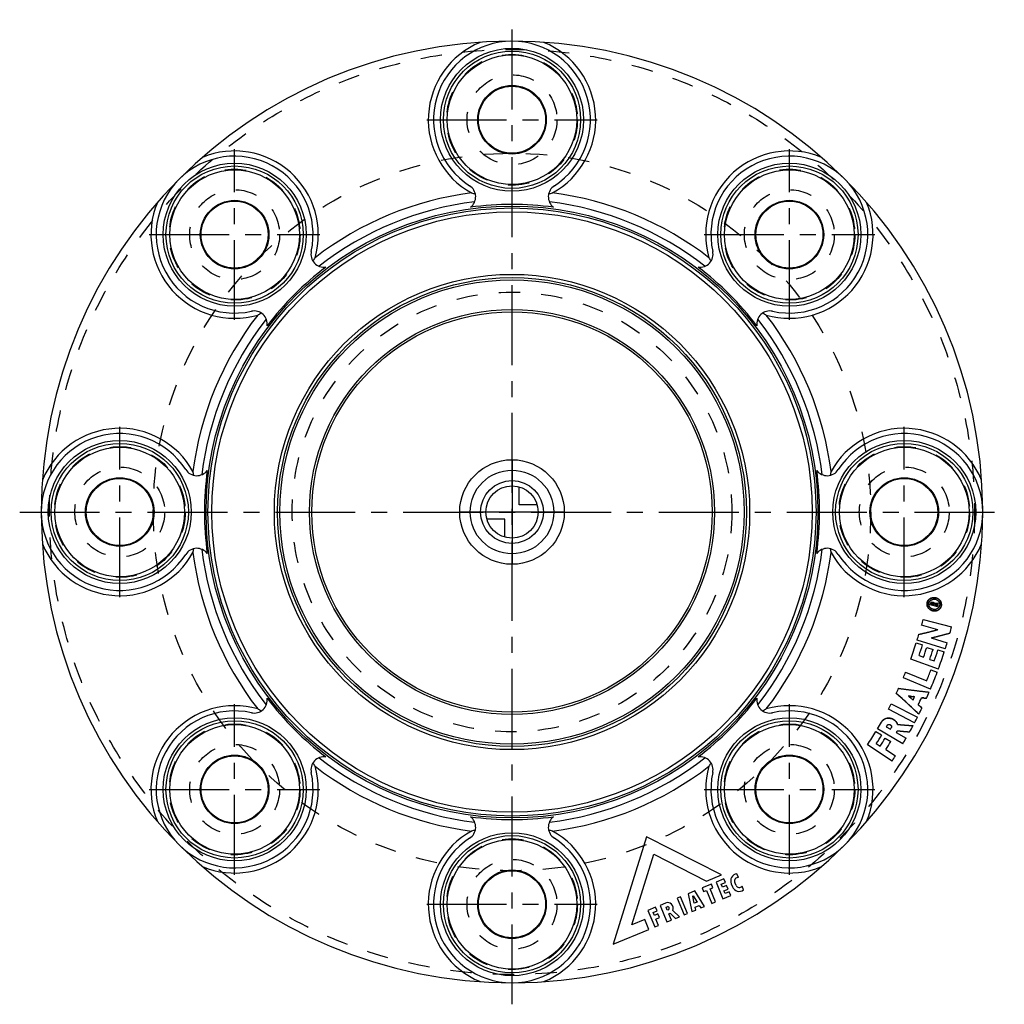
# Model space of a CAD drawing. Header units: millimetres. Extents: x 349 to 651, y 349 to 651.
import ezdxf

# ---------------------------------------------------------------- set-up
doc = ezdxf.new("R2010")
doc.units = ezdxf.units.MM
doc.header["$LTSCALE"] = 65.185185
doc.linetypes.add('CENTER', pattern=[0.6, 0.375, -0.075, 0.075, -0.075])
doc.linetypes.add('HIDDEN', pattern=[0.2, 0.1, -0.1])
for name, color, linetype in [('FLAECHEN', 7, 'CONTINUOUS'), ('KOERPER', 7, 'CONTINUOUS'), ('KONST.EL_MIT_GEO', 7, 'CONTINUOUS'), ('KURVEN', 7, 'CONTINUOUS'), ('L1', 7, 'CONTINUOUS')]:
    doc.layers.add(name, color=color, linetype=linetype)

msp = doc.modelspace()

# ---------------------------------------------------------------- linework, layer by layer
at = {"layer": 'FLAECHEN', "color": 7, "linetype": 'Continuous'}
for p, q in [((541.14, 400.68), (530.95, 367.78)), ((564.08, 388.97), (541.14, 400.68)), ((536.67, 373.72), (543.36, 395.33)), ((543.36, 395.33), (559.52, 387.08)), ((559.52, 387.08), (564.08, 388.97)), ((569.3, 388.15), (568.81, 389.34)), ((561.03, 386.19), (558.15, 385)), ((561.48, 385.08), (561.03, 386.19)), ((564.81, 387.76), (562.41, 386.76)), ((562.41, 386.76), (564.52, 381.68)), ((563.98, 386.11), (565.27, 386.65)), ((564.36, 385.19), (563.98, 386.11)), ((565.66, 385.73), (564.36, 385.19)), ((565.27, 386.65), (564.81, 387.76)), ((566.11, 384.62), (565.66, 385.73)), ((567.06, 386.25), (567.44, 385.33)), ((568.55, 385.79), (568.17, 386.71)), ((570.86, 384.39), (570.37, 385.58)), ((555.91, 384.07), (553.89, 383.23)), ((553.89, 383.23), (555.06, 377.77)), ((555.27, 382.51), (555.43, 382.57)), ((555.43, 382.57), (556.61, 380.68)), ((558.87, 379.34), (555.91, 384.07)), ((558.15, 385), (558.61, 383.89)), ((558.61, 383.89), (559.49, 384.26)), ((559.49, 384.26), (561.14, 380.28)), ((560.6, 384.72), (561.48, 385.08)), ((562.25, 380.74), (560.6, 384.72)), ((564.52, 381.68), (566.92, 382.68)), ((564.82, 384.08), (566.11, 384.62)), ((565.17, 383.25), (564.82, 384.08)), ((566.46, 383.79), (565.17, 383.25)), ((566.92, 382.68), (566.46, 383.79)), ((546.97, 380.37), (545.29, 379.67)), ((545.29, 379.67), (547.4, 374.59)), ((551.57, 382.27), (550.56, 381.86)), ((550.56, 381.86), (552.67, 376.77)), ((553.68, 377.19), (551.57, 382.27)), ((555.74, 380.32), (555.27, 382.51)), ((556.61, 380.68), (555.74, 380.32)), ((556, 379.13), (557.26, 379.65)), ((557.26, 379.65), (557.75, 378.88)), ((561.14, 380.28), (562.25, 380.74)), ((543.91, 379.1), (541.6, 378.14)), ((541.6, 378.14), (543.7, 373.06)), ((543.17, 377.49), (544.37, 377.99)), ((543.55, 376.57), (543.17, 377.49)), ((544.66, 377.03), (543.55, 376.57)), ((544.37, 377.99), (543.91, 379.1)), ((545.12, 375.92), (544.66, 377.03)), ((547.11, 379.13), (547.43, 379.26)), ((547.49, 378.2), (547.11, 379.13)), ((547.81, 378.34), (547.49, 378.2)), ((547.95, 377.09), (548.35, 377.26)), ((548.75, 375.15), (547.95, 377.09)), ((548.35, 377.26), (550.06, 375.69)), ((551.28, 376.2), (549.18, 378.12)), ((552.67, 376.77), (553.68, 377.19)), ((555.06, 377.77), (556.19, 378.23)), ((556.19, 378.23), (556, 379.13)), ((557.75, 378.88), (558.87, 379.34)), ((540.59, 375.35), (536.67, 373.72)), ((541.86, 372.3), (540.59, 375.35)), ((543.7, 373.06), (544.81, 373.52)), ((544.01, 375.46), (545.12, 375.92)), ((544.81, 373.52), (544.01, 375.46)), ((547.4, 374.59), (548.75, 375.15)), ((550.06, 375.69), (551.28, 376.2)), ((530.95, 367.78), (541.86, 372.3))]:
    msp.add_line(p, q, dxfattribs=at)
for centre, radius, start, end in [((569.14, 387.12), 2.25, 98.351, 202.5), ((569.14, 387.12), 1.05, 80.9119, 202.5), ((569.52, 386.19), 1.05, 202.5, 324.0881), ((569.52, 386.19), 2.25, 202.5, 306.649), ((547.62, 378.8), 1.7, 336.5209, 112.5), ((547.62, 378.8), 0.5, 292.5, 112.5)]:
    msp.add_arc(centre, radius, start, end, dxfattribs=at)
at = {"layer": 'KOERPER', "color": 8, "linetype": 'HIDDEN'}
for p, q in [((629.47, 472.04), (629.27, 472.04)), ((629.32, 471.72), (629.48, 471.72)), ((629.87, 472.03), (629.47, 472.04)), ((629.48, 471.72), (629.67, 471.72)), ((629.67, 471.72), (629.82, 471.72)), ((629.82, 471.72), (630.02, 471.71)), ((630.04, 472.03), (629.87, 472.03)), ((630.02, 471.71), (630.19, 471.71)), ((630.24, 472.03), (630.04, 472.03)), ((630.19, 471.71), (630.29, 471.71)), ((630.43, 472.03), (630.24, 472.03)), ((630.29, 471.71), (630.36, 471.71)), ((621.28, 443.74), (621.56, 443.7)), ((621.49, 443.55), (621.28, 443.74)), ((621.54, 443.5), (621.49, 443.55)), ((621.75, 443.31), (621.54, 443.5)), ((621.56, 443.7), (621.63, 443.69)), ((621.63, 443.69), (621.91, 443.65)), ((621.96, 443.13), (621.75, 443.31)), ((621.91, 443.65), (622.19, 443.61)), ((622.02, 443.08), (621.96, 443.13)), ((622.23, 442.89), (622.02, 443.08)), ((622.19, 443.61), (622.26, 443.6)), ((622.44, 442.7), (622.23, 442.89)), ((622.26, 443.6), (622.82, 443.52)), ((622.82, 443.52), (622.89, 443.51)), ((622.89, 443.51), (623.17, 443.48)), ((625.28, 443.2), (625.5, 443.17)), ((625.5, 443.17), (625.78, 443.14)), ((625.78, 443.14), (626, 443.11)), ((626.51, 443.05), (626.78, 443.02)), ((622.49, 442.65), (622.44, 442.7)), ((622.7, 442.46), (622.49, 442.65)), ((624.48, 440.84), (624.27, 441.03)), ((624.64, 440.69), (624.48, 440.84)), ((624.85, 440.49), (624.64, 440.69)), ((625.22, 440.15), (624.85, 440.49)), ((625.38, 440), (625.22, 440.15)), ((617.85, 433.09), (618.27, 433.04))]:
    msp.add_line(p, q, dxfattribs=at)
at = {"layer": 'KOERPER', "color": 7, "linetype": 'Continuous'}
for centre, radius, start, end in [((500, 620), 24, 302.6576, 237.3424), ((415.15, 584.85), 24, 347.6576, 282.3424), ((584.85, 584.85), 24, 257.6576, 192.3424), ((484.89, 596.43), 4, 306.9608, 57.3424), ((515.11, 596.43), 4, 122.6576, 233.0392), ((500, 500), 98.38, 97.231, 127.769), ((501.17, 652.96), 57, 256.2455, 257.4556), ((498.83, 652.96), 57, 282.5444, 283.7545), ((500, 500), 98.38, 52.231, 82.769), ((500, 500), 95.56, 96.866, 128.134), ((500, 500), 94.09, 82.2403, 97.7597), ((500, 500), 95.56, 51.866, 83.134), ((442.5, 578.87), 4, 167.6576, 278.0392), ((557.5, 578.87), 4, 261.9608, 12.3424), ((391.02, 607.33), 57, 327.5444, 328.7545), ((608.98, 607.33), 57, 211.2455, 212.4556), ((500, 500), 94.09, 127.2403, 142.7597), ((500, 500), 94.09, 37.2403, 52.7597), ((500, 500), 98.38, 142.231, 172.769), ((421.13, 557.5), 4, 351.9608, 102.3424), ((392.67, 608.98), 57, 301.2455, 302.4556), ((578.87, 557.5), 4, 77.6576, 188.0392), ((607.33, 608.98), 57, 237.5444, 238.7545), ((500, 500), 98.38, 7.231, 37.769), ((500, 500), 95.56, 141.866, 173.134), ((500, 500), 95.56, 6.866, 38.134), ((380, 500), 24, 32.6576, 327.3424), ((620, 500), 24, 212.6576, 147.3424), ((403.57, 515.11), 4, 212.6576, 323.0392), ((347.04, 498.83), 57, 12.5444, 13.7545), ((500, 500), 94.09, 172.2403, 187.7597), ((596.43, 515.11), 4, 216.9608, 327.3424), ((500, 500), 94.09, 352.2403, 7.7597), ((652.96, 498.83), 57, 166.2455, 167.4556), ((403.57, 484.89), 4, 36.9608, 147.3424), ((347.04, 501.17), 57, 346.2455, 347.4556), ((500, 500), 95.56, 186.866, 218.134), ((500, 500), 95.56, 321.866, 353.134), ((596.43, 484.89), 4, 32.6576, 143.0392), ((652.96, 501.17), 57, 192.5444, 193.7545), ((500, 500), 98.38, 187.231, 217.769), ((500, 500), 98.38, 322.231, 352.769), ((421.13, 442.5), 4, 257.6576, 8.0392), ((500, 500), 94.09, 217.2403, 232.7597), ((500, 500), 94.09, 307.2403, 322.7597), ((578.87, 442.5), 4, 171.9608, 282.3424), ((415.15, 415.15), 24, 77.6576, 12.3424), ((392.67, 391.02), 57, 57.5444, 58.7545), ((584.85, 415.15), 24, 167.6576, 102.3424), ((607.33, 391.02), 57, 121.2455, 122.4556), ((442.5, 421.13), 4, 81.9608, 192.3424), ((500, 500), 95.56, 231.866, 263.134), ((500, 500), 95.56, 276.866, 308.134), ((557.5, 421.13), 4, 347.6576, 98.0392), ((391.02, 392.67), 57, 31.2455, 32.4556), ((500, 500), 98.38, 232.231, 262.769), ((500, 500), 98.38, 277.231, 307.769), ((608.98, 392.67), 57, 147.5444, 148.7545), ((484.89, 403.57), 4, 302.6576, 53.0392), ((500, 500), 94.09, 262.2403, 277.7597), ((515.11, 403.57), 4, 126.9608, 237.3424), ((501.17, 347.04), 57, 102.5444, 103.7545), ((498.83, 347.04), 57, 76.2455, 77.4556), ((500, 380), 24, 122.6576, 57.3424)]:
    msp.add_arc(centre, radius, start, end, dxfattribs=at)
at = {"layer": 'KOERPER', "color": 8, "linetype": 'HIDDEN'}
for centre, radius, start, end in [((629.01, 471.74), 1.57, 129.7919, 137.5153), ((629.12, 471.53), 1.79, 70.8063, 78.3161), ((628.43, 471.91), 0.445, 126.4469, 156.4853), ((628.47, 471.84), 0.535, 77.9102, 106.4522), ((628.81, 471.76), 0.537, 46.6808, 77.8373), ((629.23, 471.97), 1.78, 278.4727, 285.7782), ((629.32, 471.75), 1.54, 317.4456, 332.7228), ((629.38, 471.72), 1.47, 332.7804, 340.6804), ((629.44, 471.7), 1.41, 340.7555, 356.9054), ((590.89, 611.56), 152.72, 284.1986, 284.9456), ((591.32, 609.79), 150.9, 282.7011, 283.4504), ((591.11, 610.67), 151.81, 283.4504, 284.1985), ((592.68, 610.24), 152.94, 283.4212, 284.1658), ((592.46, 611.14), 153.86, 284.1658, 284.9094), ((592.22, 612.04), 154.8, 284.9094, 285.6518), ((652.49, 684.51), 240.89, 261.8359, 262.5802), ((457.6, 264.41), 240.89, 47.6454, 48.3897), ((652.61, 685.39), 241.77, 262.5802, 263.3232), ((652.71, 686.28), 242.67, 263.3232, 264.0648), ((655.5, 684.28), 242.97, 263.0271, 263.146), ((457.01, 263.76), 241.77, 46.9024, 47.6454), ((456.39, 263.1), 242.67, 46.1608, 46.9024), ((615.47, 434.15), 2.63, 19.1599, 26.2062), ((634.86, 617.62), 183.38, 264.7128, 265.2044), ((634.91, 618.22), 183.98, 265.2044, 265.6955), ((634.95, 618.83), 184.59, 265.6955, 266.1863), ((636.72, 615.87), 183.75, 264.2382, 264.5017), ((636.75, 616.27), 184.16, 264.5017, 264.8968), ((636.8, 616.77), 184.65, 264.8968, 265.2916)]:
    msp.add_arc(centre, radius, start, end, dxfattribs=at)
for points, knots in [([(628.41, 473.69), (628.12, 473.61), (627.56, 473.31), (627, 472.53), (626.9, 471.58), (627.13, 470.99), (627.31, 470.73)], [0, 0, 0, 0, 0.250103, 0.500383, 0.749844, 1, 1, 1, 1]), ([(629.87, 469.81), (630.22, 469.9), (630.87, 470.28), (631.42, 471.27), (631.33, 472.4), (630.89, 473.01), (630.62, 473.24)], [0, 0, 0, 0, 0.250055, 0.500092, 0.750037, 1, 1, 1, 1]), ([(617.83, 435.32), (617.64, 435.72), (617.03, 436.43), (615.76, 436.98), (614.38, 436.93), (613.57, 436.43), (613.27, 436.1)], [0, 0, 0, 0, 0.250216, 0.500441, 0.750552, 1, 1, 1, 1])]:
    msp.add_open_spline(points, degree=3, knots=knots, dxfattribs=at)
for points in [[(628, 472.94), (628.17, 473.08), (628.37, 473.18), (628.58, 473.25)], [(629.57, 473.75), (629.2, 473.82), (628.79, 473.8), (628.41, 473.69)], [(628.58, 473.25), (628.87, 473.33), (629.19, 473.35), (629.48, 473.29)], [(630.62, 473.24), (630.32, 473.49), (629.95, 473.67), (629.57, 473.75)], [(629.71, 473.22), (629.98, 473.13), (630.24, 472.96), (630.43, 472.75)], [(627.31, 470.73), (627.41, 470.58), (627.54, 470.43), (627.68, 470.31)], [(627.87, 470.79), (627.61, 471.08), (627.45, 471.51), (627.47, 471.9)], [(627.47, 471.9), (627.48, 472.1), (627.53, 472.29), (627.62, 472.46)], [(627.62, 472.46), (627.68, 472.58), (627.76, 472.69), (627.85, 472.79)], [(627.68, 470.31), (627.97, 470.06), (628.33, 469.87), (628.71, 469.78)], [(628.81, 470.24), (628.46, 470.32), (628.12, 470.52), (627.87, 470.79)], [(628.02, 472.09), (628.01, 472.07), (628, 472.04), (627.99, 472.01)], [(628.32, 472.35), (628.27, 472.33), (628.21, 472.31), (628.17, 472.27)], [(628.33, 471.94), (628.33, 471.96), (628.34, 471.99), (628.36, 472)], [(628.36, 472), (628.38, 472.03), (628.41, 472.04), (628.44, 472.05)], [(628.44, 472.05), (628.46, 472.06), (628.5, 472.06), (628.53, 472.06)], [(629.49, 470.21), (629.27, 470.18), (629.03, 470.19), (628.81, 470.24)], [(628.86, 471.98), (628.88, 471.98), (628.9, 471.97), (628.91, 471.96)], [(628.91, 471.96), (628.93, 471.95), (628.94, 471.94), (628.96, 471.92)], [(628.96, 471.92), (628.98, 471.89), (629, 471.84), (628.99, 471.8)], [(629.27, 472.04), (629.25, 472.08), (629.22, 472.12), (629.18, 472.15)], [(630.46, 470.71), (630.26, 470.5), (629.99, 470.34), (629.71, 470.26)], [(630.43, 472.75), (630.71, 472.46), (630.87, 472.02), (630.85, 471.62)], [(628.71, 469.78), (629.09, 469.69), (629.5, 469.7), (629.87, 469.81)], [(613.27, 436.1), (613.17, 435.98), (613.07, 435.85), (612.99, 435.71)], [(614.76, 434.7), (614.85, 434.86), (615.04, 434.98), (615.22, 435.01)], [(615.22, 435.01), (615.34, 435.03), (615.47, 435.02), (615.59, 434.97)], [(615.59, 434.97), (615.75, 434.92), (615.89, 434.8), (615.98, 434.66)], [(615.98, 434.66), (616.05, 434.56), (616.09, 434.44), (616.1, 434.32)], [(616.1, 434.32), (616.1, 434.21), (616.07, 434.09), (616.01, 433.99)]]:
    msp.add_open_spline(points, degree=3, dxfattribs=at)
at = {"layer": 'KONST.EL_MIT_GEO', "color": 2, "linetype": 'CENTER'}
for p, q in [((473.9, 620), (526.1, 620)), ((415.15, 558.75), (415.15, 610.95)), ((584.85, 558.75), (584.85, 610.95)), ((389.05, 584.85), (441.25, 584.85)), ((558.75, 584.85), (610.95, 584.85)), ((380, 473.9), (380, 526.1)), ((620, 473.9), (620, 526.1)), ((415.15, 389.05), (415.15, 441.25)), ((584.85, 389.05), (584.85, 441.25)), ((389.05, 415.15), (441.25, 415.15)), ((558.75, 415.15), (610.95, 415.15)), ((473.9, 380), (526.1, 380))]:
    msp.add_line(p, q, dxfattribs=at)
at = {"layer": 'KONST.EL_MIT_GEO', "color": 7, "linetype": 'Continuous'}
for p, q in [((630.22, 471.04), (627.9, 471.56)), ((628.33, 471.94), (628.29, 471.79)), ((628.29, 471.79), (628.96, 471.64)), ((628.86, 471.98), (628.53, 472.06)), ((628.59, 472.36), (628.92, 472.29)), ((628.96, 471.64), (628.99, 471.8)), ((629.27, 472.04), (629.4, 472.04)), ((629.32, 471.72), (629.29, 471.57)), ((629.29, 471.57), (630.28, 471.35)), ((629.48, 471.72), (629.32, 471.72)), ((629.4, 472.04), (629.49, 472.03)), ((629.67, 471.72), (629.48, 471.72)), ((629.49, 472.03), (629.66, 472.03)), ((629.66, 472.03), (629.87, 472.03)), ((629.82, 471.72), (629.67, 471.72)), ((630.02, 471.71), (629.82, 471.72)), ((629.87, 472.03), (630.22, 472.03)), ((630.17, 471.71), (630.02, 471.71)), ((630.36, 471.71), (630.17, 471.71)), ((630.22, 472.03), (630.3, 472.03)), ((630.3, 472.03), (630.36, 472.03)), ((630.36, 472.03), (630.43, 472.03)), ((625.78, 467.15), (634.49, 464.88)), ((630.27, 464), (625.3, 465.38)), ((628.18, 461.48), (633.12, 459.99)), ((623.68, 459.95), (625.62, 459.32)), ((632.54, 458.11), (623.96, 460.83)), ((626.89, 458.58), (628.83, 457.95)), ((630.42, 451.91), (621.97, 455.02)), ((624.52, 456.08), (625.88, 455.6)), ((627.8, 454.92), (629.16, 454.44)), ((630.3, 457.8), (632.24, 457.18)), ((628, 445.81), (619.72, 449.32)), ((620.42, 451.02), (626.87, 448.4)), ((628.17, 451.71), (630.07, 450.99)), ((621.28, 443.74), (621.49, 443.55)), ((621.56, 443.7), (621.28, 443.74)), ((621.49, 443.55), (621.54, 443.5)), ((621.54, 443.5), (621.75, 443.31)), ((621.63, 443.69), (621.56, 443.7)), ((621.91, 443.65), (621.63, 443.69)), ((621.75, 443.31), (621.96, 443.13)), ((622.19, 443.61), (621.91, 443.65)), ((621.96, 443.13), (622.02, 443.08)), ((622.02, 443.08), (622.07, 443.03)), ((622.26, 443.6), (622.19, 443.61)), ((622.89, 443.51), (622.82, 443.52)), ((623.17, 443.48), (622.89, 443.51)), ((625.5, 443.17), (625.28, 443.2)), ((625.78, 443.14), (625.5, 443.17)), ((626, 443.11), (625.78, 443.14)), ((626.78, 443.02), (626.51, 443.05)), ((616, 441.32), (624.04, 437.26)), ((622.44, 442.7), (622.49, 442.65)), ((622.49, 442.65), (622.7, 442.46)), ((624.27, 441.03), (624.48, 440.84)), ((624.48, 440.84), (624.64, 440.69)), ((624.64, 440.69), (624.85, 440.49)), ((625.22, 440.15), (625.38, 440)), ((623.14, 435.51), (615.16, 439.69)), ((614.5, 434.25), (615.76, 433.53)), ((611.34, 432.89), (613.08, 431.84)), ((619.55, 429.09), (611.81, 433.68)), ((614.16, 430.82), (615.9, 429.77)), ((617.52, 432.52), (620.54, 430.78)), ((616.25, 423.8), (608.73, 428.74)), ((611.44, 429.19), (612.66, 428.41)), ((614.38, 427.32), (617.32, 425.45))]:
    msp.add_line(p, q, dxfattribs=at)
for centre, radius in [((500, 620), 21.87), ((500, 620), 21), ((500, 620), 19.8), ((500, 620), 10.5), ((500, 620), 10.25), ((415.15, 584.85), 21.87), ((415.15, 584.85), 21), ((584.85, 584.85), 21.87), ((584.85, 584.85), 21), ((415.15, 584.85), 19.8), ((584.85, 584.85), 19.8), ((415.15, 584.85), 10.5), ((415.15, 584.85), 10.25), ((500, 500), 93.6), ((584.85, 584.85), 10.5), ((584.85, 584.85), 10.25), ((500, 500), 93), ((500, 500), 91.82), ((500, 500), 72.7), ((500, 500), 71.7), ((500, 500), 71.02), ((500, 500), 61.93), ((500, 500), 61.25), ((380, 500), 21.87), ((620, 500), 21.87), ((380, 500), 21), ((380, 500), 19.8), ((620, 500), 21), ((620, 500), 19.8), ((380, 500), 10.5), ((380, 500), 10.25), ((620, 500), 10.5), ((620, 500), 10.25), ((415.15, 415.15), 21.87), ((584.85, 415.15), 21.87), ((415.15, 415.15), 21), ((415.15, 415.15), 19.8), ((584.85, 415.15), 21), ((584.85, 415.15), 19.8), ((415.15, 415.15), 10.5), ((415.15, 415.15), 10.25), ((584.85, 415.15), 10.5), ((584.85, 415.15), 10.25), ((500, 380), 21.87), ((500, 380), 21), ((500, 380), 19.8), ((500, 380), 10.5), ((500, 380), 10.25)]:
    msp.add_circle(centre, radius, dxfattribs=at)
at = {"layer": 'KONST.EL_MIT_GEO', "color": 8, "linetype": 'HIDDEN'}
for centre, radius in [((500, 500), 141.5), ((500, 620), 20), ((500, 620), 13.75), ((500, 500), 109.75), ((415.15, 584.85), 20), ((584.85, 584.85), 20), ((415.15, 584.85), 13.75), ((584.85, 584.85), 13.75), ((500, 500), 67.25), ((380, 500), 20), ((620, 500), 20), ((380, 500), 13.75), ((620, 500), 13.75), ((415.15, 415.15), 20), ((584.85, 415.15), 20), ((415.15, 415.15), 13.75), ((584.85, 415.15), 13.75), ((500, 380), 20), ((500, 380), 13.75)]:
    msp.add_circle(centre, radius, dxfattribs=at)
at = {"layer": 'KONST.EL_MIT_GEO', "color": 7, "linetype": 'Continuous'}
for centre, radius, start, end in [((500, 500), 144, 0.2835, 180), ((500, 620), 25.6, 112.3944, 241.073), ((500, 620), 25.6, 298.927, 67.6056), ((415.15, 584.85), 25.6, 343.927, 112.6056), ((584.85, 584.85), 25.6, 67.3944, 196.073), ((415.15, 584.85), 25.6, 157.3944, 286.073), ((584.85, 584.85), 25.6, 253.927, 22.6056), ((380, 500), 25.6, 28.927, 157.6056), ((620, 500), 25.6, 22.3944, 151.073), ((500, 500), 144, 180.2835, 360), ((380, 500), 25.6, 202.3944, 331.073), ((620, 500), 25.6, 208.927, 337.6056), ((629.01, 471.73), 1.57, 128.9325, 136.5986), ((629.12, 471.53), 1.79, 70.8086, 78.3164), ((500, 500), 131.02, 347.4636, 347.6663), ((628.48, 471.82), 0.55, 77.9085, 87.9285), ((628.82, 471.76), 0.533, 46.6417, 77.8257), ((629.23, 471.98), 1.78, 278.4567, 285.5601), ((500, 500), 133.4, 347.4636, 347.5987), ((500, 500), 133.4, 347.7561, 347.8945), ((629.44, 471.7), 1.4, 347.7107, 355.8271), ((500, 500), 130, 344.5542, 345.365), ((590.89, 611.56), 152.72, 284.1986, 284.9456), ((500, 500), 139, 344.5542, 345.365), ((500, 500), 130, 342.4618, 343.2726), ((591.32, 609.79), 150.9, 282.7011, 283.4504), ((591.11, 610.67), 151.81, 283.4504, 284.1985), ((592.68, 610.24), 152.94, 283.4212, 284.1658), ((592.46, 611.14), 153.86, 284.1658, 284.9094), ((592.22, 612.04), 154.8, 284.9094, 285.6518), ((500, 500), 130, 339.7592, 342.0564), ((500, 500), 132.04, 340.57, 342.0564), ((500, 500), 133.48, 340.57, 341.9213), ((500, 500), 135.52, 340.57, 341.9213), ((500, 500), 139, 342.4618, 343.2726), ((500, 500), 136.96, 340.57, 342.0564), ((500, 500), 139, 339.7592, 342.0564), ((500, 500), 130, 337.0565, 337.8673), ((500, 500), 136.96, 337.8673, 339.3538), ((500, 500), 139, 337.0565, 339.3538), ((500, 500), 130, 334.738, 335.4876), ((652.49, 684.51), 240.89, 261.8359, 262.5802), ((457.6, 264.41), 240.89, 47.6454, 48.3897), ((652.61, 685.39), 241.77, 262.5802, 263.3232), ((460.44, 263.05), 241.9, 47.9578, 48.0749), ((655.36, 683.21), 241.89, 262.1339, 262.2678), ((500, 500), 135.52, 334.877, 335.3486), ((500, 500), 137.56, 334.6135, 335.612), ((652.71, 686.28), 242.67, 263.3232, 264.0648), ((655.5, 684.28), 242.97, 263.0271, 263.146), ((500, 500), 139, 335.7986, 336.6511), ((415.15, 415.15), 25.6, 73.927, 202.6056), ((584.85, 415.15), 25.6, 337.3944, 106.073), ((500, 500), 130, 332.3582, 333.169), ((457.01, 263.76), 241.77, 46.9024, 47.6454), ((456.39, 263.1), 242.67, 46.1608, 46.9024), ((500, 500), 139, 333.5744, 334.4269), ((459.71, 262.25), 242.98, 47.0664, 47.1852), ((500, 500), 139, 332.3582, 333.169), ((500, 500), 130, 329.3245, 330.3596), ((500, 500), 132.04, 330.1353, 330.3596), ((500, 500), 133.48, 330.1353, 330.3596), ((615.47, 434.15), 2.63, 19.1595, 26.2002), ((634.86, 617.62), 183.38, 264.7128, 265.2044), ((634.91, 618.22), 183.98, 265.2044, 265.6955), ((634.95, 618.83), 184.59, 265.6955, 266.1863), ((500, 500), 139, 331.0582, 331.9528), ((500, 500), 130, 326.757, 328.9191), ((500, 500), 132.04, 327.5678, 328.9191), ((500, 500), 133.48, 327.5678, 328.784), ((500, 500), 135.52, 330.1353, 330.4123), ((636.71, 615.79), 183.67, 264.1064, 264.5017), ((636.75, 616.27), 184.16, 264.5017, 264.8968), ((500, 500), 139, 329.3245, 330.1353), ((636.8, 616.77), 184.65, 264.8968, 265.2916), ((500, 500), 135.52, 327.5678, 328.784), ((500, 500), 139, 326.757, 327.5678), ((415.15, 415.15), 25.6, 247.3944, 16.073), ((584.85, 415.15), 25.6, 163.927, 292.6056), ((500, 380), 25.6, 118.927, 247.6056), ((500, 380), 25.6, 292.3944, 61.073)]:
    msp.add_arc(centre, radius, start, end, dxfattribs=at)
at = {"layer": 'KONST.EL_MIT_GEO', "color": 8, "linetype": 'HIDDEN'}
for start, end in [(180, 180.2835), (0, 0.2835)]:
    msp.add_arc((500, 500), 144, start, end, dxfattribs=at)
at = {"layer": 'KONST.EL_MIT_GEO', "color": 7, "linetype": 'Continuous'}
for points, knots in [([(627.89, 470.15), (627.58, 470.36), (627.06, 470.94), (626.85, 472.11), (627.37, 473.18), (628.04, 473.58), (628.4, 473.69)], [0, 0, 0, 0, 0.250321, 0.500359, 0.749988, 1, 1, 1, 1]), ([(630.4, 473.4), (630.72, 473.19), (631.26, 472.6), (631.46, 471.41), (630.94, 470.33), (630.25, 469.91), (629.89, 469.81)], [0, 0, 0, 0, 0.250204, 0.500312, 0.750082, 1, 1, 1, 1]), ([(627.87, 470.8), (627.63, 471.07), (627.31, 471.8), (627.62, 472.55), (627.87, 472.81)], [0, 0, 0, 0, 0.500992, 1, 1, 1, 1]), ([(628.96, 471.92), (628.96, 471.92), (628.97, 471.9), (628.98, 471.88), (628.98, 471.87)], [0, 0, 0, 0, 0.499477, 1, 1, 1, 1]), ([(630.82, 471.4), (630.76, 471.13), (630.47, 470.62), (629.97, 470.33), (629.71, 470.26)], [0, 0, 0, 0, 0.500008, 1, 1, 1, 1]), ([(613.27, 436.1), (613.57, 436.43), (614.38, 436.93), (615.76, 436.98), (617.03, 436.43), (617.64, 435.72), (617.83, 435.32)], [0, 0, 0, 0, 0.249581, 0.499609, 0.749779, 1, 1, 1, 1]), ([(614.76, 434.7), (614.83, 434.83), (615.09, 435.03), (615.57, 435.03), (615.96, 434.77), (616.09, 434.47), (616.1, 434.32)], [0, 0, 0, 0, 0.24945, 0.498834, 0.74983, 1, 1, 1, 1])]:
    msp.add_open_spline(points, degree=3, knots=knots, dxfattribs=at)
for points in [[(628.02, 472.95), (628.19, 473.09), (628.39, 473.19), (628.59, 473.25)], [(628.4, 473.69), (628.78, 473.8), (629.19, 473.82), (629.57, 473.75)], [(628.59, 473.25), (628.88, 473.33), (629.19, 473.35), (629.48, 473.29)], [(629.57, 473.75), (629.87, 473.69), (630.15, 473.57), (630.4, 473.4)], [(629.71, 473.22), (629.98, 473.13), (630.25, 472.96), (630.44, 472.74)], [(628.81, 470.24), (628.46, 470.32), (628.11, 470.53), (627.87, 470.8)], [(628.71, 469.78), (628.42, 469.85), (628.13, 469.98), (627.89, 470.15)], [(627.99, 472.01), (628.01, 472.09), (628.05, 472.16), (628.1, 472.22)], [(628.1, 472.22), (628.16, 472.28), (628.24, 472.33), (628.32, 472.35)], [(628.32, 472.35), (628.38, 472.37), (628.44, 472.37), (628.5, 472.37)], [(628.33, 471.94), (628.33, 471.96), (628.34, 471.99), (628.36, 472)], [(628.36, 472), (628.38, 472.03), (628.41, 472.04), (628.44, 472.05)], [(628.44, 472.05), (628.46, 472.06), (628.5, 472.06), (628.53, 472.06)], [(629.49, 470.21), (629.27, 470.18), (629.03, 470.19), (628.81, 470.24)], [(628.86, 471.98), (628.88, 471.98), (628.9, 471.97), (628.91, 471.96)], [(628.91, 471.96), (628.93, 471.95), (628.94, 471.94), (628.96, 471.92)], [(628.98, 471.87), (628.99, 471.85), (629, 471.82), (628.99, 471.8)], [(629.18, 472.15), (629.22, 472.12), (629.25, 472.08), (629.27, 472.04)], [(630.44, 472.74), (630.71, 472.44), (630.87, 472), (630.84, 471.6)], [(629.89, 469.81), (629.51, 469.7), (629.09, 469.69), (628.71, 469.78)], [(612.99, 435.71), (613.07, 435.85), (613.17, 435.98), (613.27, 436.1)], [(616.1, 434.32), (616.1, 434.21), (616.07, 434.09), (616.01, 433.99)]]:
    msp.add_open_spline(points, degree=3, dxfattribs=at)
at = {"layer": 'KURVEN', "color": 40, "linetype": 'Continuous'}
for p, q in [((500, 516), (500, 484)), ((502.2, 502.2), (502.2, 507.69)), ((516, 500), (484, 500)), ((507.69, 502.2), (502.2, 502.2)), ((497.8, 497.8), (492.31, 497.8)), ((497.8, 492.31), (497.8, 497.8))]:
    msp.add_line(p, q, dxfattribs=at)
for radius in [16, 12.8, 9.6, 8]:
    msp.add_circle((500, 500), radius, dxfattribs=at)
at = {"layer": 'L1', "color": 2, "linetype": 'CENTER'}
for p, q in [((500, 349.4), (500, 650.6)), ((349.4, 500), (650.6, 500))]:
    msp.add_line(p, q, dxfattribs=at)

doc.saveas('drawing.dxf')
